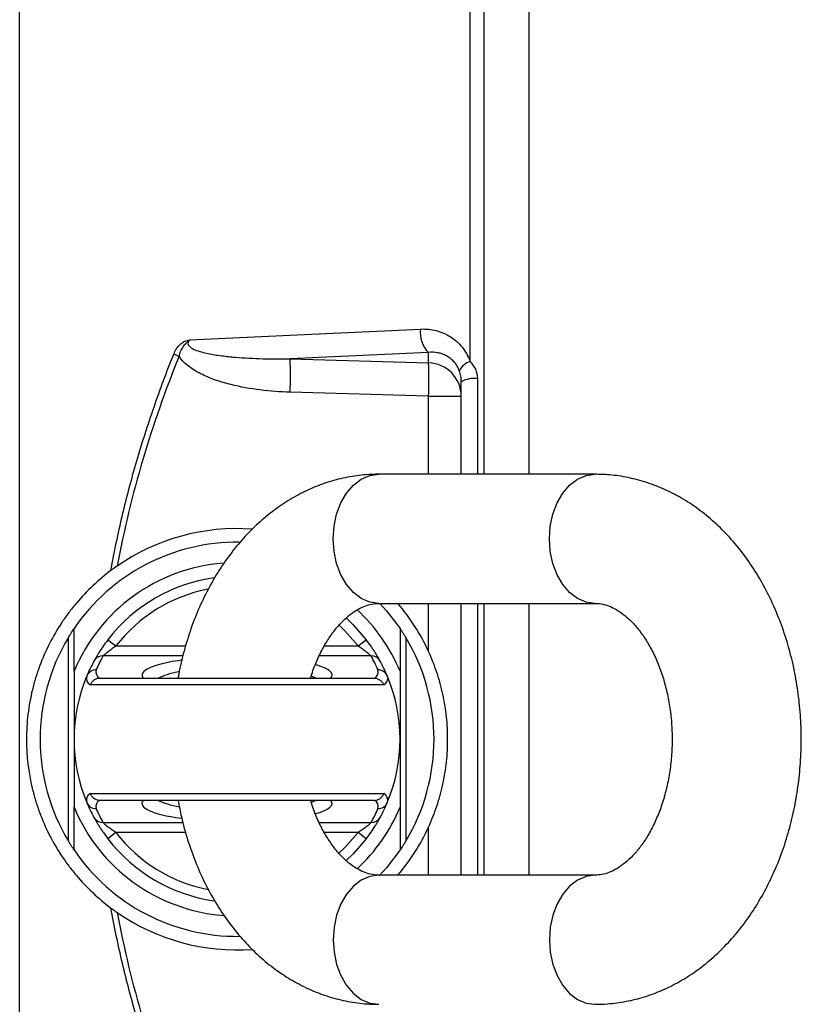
# Model space of a CAD drawing. Header units: millimetres. Extents: x 536 to 2684, y 1129 to 1841.
# Tile 4 of 10: x 1025 to 1140, y 1446 to 1590. Entities that reach past the tile are written whole.
import ezdxf

# ---------------------------------------------------------------- set-up
doc = ezdxf.new("R2010")
doc.units = ezdxf.units.MM

msp = doc.modelspace()

# ---------------------------------------------------------------- linework, layer by layer
at = {"color": 8, "linetype": 'Continuous', "lineweight": 25}
for p, q in [((1093.43, 1830.89), (1093.43, 1523.51)), ((1092.49, 1537.58), (1092.49, 1523.51)), ((1085.28, 1523.51), (1085.28, 1534.98)), ((1085.28, 1497.44), (1085.28, 1504.51)), ((1092.49, 1504.51), (1092.49, 1464.51)), ((1093.43, 1504.51), (1093.43, 1464.51)), ((1039.28, 1498.25), (1049.53, 1498.25)), ((1069.96, 1498.25), (1074.92, 1498.25)), ((1049.13, 1496.77), (1037.36, 1496.77)), ((1076.85, 1496.77), (1069.2, 1496.77)), ((1037.36, 1472.25), (1049.14, 1472.25)), ((1069.19, 1472.25), (1076.85, 1472.25)), ((1049.54, 1470.77), (1039.28, 1470.77)), ((1074.92, 1470.77), (1069.94, 1470.77)), ((1085.28, 1464.51), (1085.28, 1471.58))]:
    msp.add_line(p, q, dxfattribs=at)
at = {"color": 7, "linetype": 'Continuous', "lineweight": 25}
for p, q in [((1100.1, 1523.51), (1100.1, 1831.01)), ((1091.4, 1540.1), (1091.4, 1607.07)), ((1085.28, 1541.45), (1064.91, 1540.5)), ((1064.91, 1540.5), (1085.28, 1539.9)), ((1085.28, 1539.9), (1085.28, 1541.45)), ((1090.1, 1523.51), (1090.1, 1537.13)), ((1085.28, 1534.98), (1064.91, 1535.58)), ((1085.28, 1534.98), (1090.1, 1534.98)), ((1109.78, 1523.51), (1077.96, 1523.51)), ((1077.96, 1504.51), (1109.78, 1504.51)), ((1090.1, 1464.51), (1090.1, 1504.51)), ((1100.1, 1464.51), (1100.1, 1504.51)), ((1032.28, 1469.53), (1032.28, 1499.49)), ((1038.1, 1499.16), (1039.28, 1498.25)), ((1074.92, 1498.25), (1076.11, 1499.16)), ((1081.93, 1499.49), (1081.93, 1469.53)), ((1033.1, 1494.51), (1033.1, 1484.51)), ((1081.1, 1494.51), (1081.1, 1484.51)), ((1078.69, 1492.51), (1035.52, 1492.51)), ((1036.91, 1493.51), (1077.3, 1493.51)), ((1033.1, 1484.51), (1033.1, 1474.51)), ((1081.1, 1484.51), (1081.1, 1474.51)), ((1035.52, 1476.51), (1078.69, 1476.51)), ((1077.3, 1475.51), (1036.91, 1475.51)), ((1039.28, 1470.77), (1038.1, 1469.86)), ((1076.11, 1469.86), (1074.92, 1470.77)), ((1109.78, 1464.51), (1077.96, 1464.51))]:
    msp.add_line(p, q, dxfattribs=at)
at = {"color": 7, "linetype": 'Continuous', "lineweight": 25, "flags": 128}
for points in [[(1050.15, 1543.31), (1070.16, 1544.23), (1084.12, 1544.88)], [(1078.1, 1504.51), (1079.08, 1503.43), (1081.1, 1500.79)], [(1073.15, 1502.36), (1074.19, 1501.37), (1076.11, 1499.16)], [(1076.11, 1469.86), (1074.19, 1467.66), (1073.15, 1466.67)], [(1081.1, 1468.23), (1079.08, 1465.59), (1078.03, 1464.43)]]:
    msp.add_lwpolyline(points, dxfattribs=at)
at = {"color": 8, "linetype": 'Continuous', "lineweight": 25, "flags": 128}
for points in [[(1077.96, 1504.51), (1076.65, 1504.69), (1075.39, 1505.23), (1074.23, 1506.11), (1073.21, 1507.29), (1072.38, 1508.73), (1071.76, 1510.38), (1071.38, 1512.16), (1071.25, 1514.01), (1071.38, 1515.86), (1071.76, 1517.65), (1072.38, 1519.29), (1073.21, 1520.73), (1074.23, 1521.91), (1075.39, 1522.79), (1076.65, 1523.33), (1077.96, 1523.51), (1077.96, 1523.51)], [(1109.78, 1504.51), (1108.47, 1504.69), (1107.21, 1505.23), (1106.05, 1506.11), (1105.03, 1507.29), (1104.2, 1508.73), (1103.58, 1510.38), (1103.2, 1512.16), (1103.07, 1514.01), (1103.2, 1515.86), (1103.58, 1517.65), (1104.2, 1519.29), (1105.03, 1520.73), (1106.05, 1521.91), (1107.21, 1522.79), (1108.47, 1523.33), (1109.78, 1523.51)], [(1074.92, 1498.25), (1072.98, 1500.45), (1072.11, 1501.28)], [(1072.1, 1467.73), (1072.98, 1468.57), (1074.92, 1470.77)], [(1077.96, 1464.51), (1076.65, 1464.33), (1075.39, 1463.79), (1074.23, 1462.91), (1073.21, 1461.73), (1072.38, 1460.29), (1071.76, 1458.65), (1071.38, 1456.86), (1071.25, 1455.01), (1071.38, 1453.16), (1071.76, 1451.38), (1072.38, 1449.73), (1073.21, 1448.29), (1074.23, 1447.11), (1075.39, 1446.23), (1076.65, 1445.69), (1077.96, 1445.51)], [(1109.78, 1464.51), (1108.47, 1464.33), (1107.21, 1463.79), (1106.05, 1462.91), (1105.03, 1461.73), (1104.2, 1460.29), (1103.58, 1458.65), (1103.2, 1456.86), (1103.07, 1455.01), (1103.2, 1453.16), (1103.58, 1451.38), (1104.2, 1449.73), (1105.03, 1448.29), (1106.05, 1447.11), (1107.21, 1446.23), (1108.47, 1445.69), (1109.78, 1445.51)]]:
    msp.add_lwpolyline(points, dxfattribs=at)
at = {"color": 7, "linetype": 'Continuous', "lineweight": 25}
for centre, radius, start, end in [((1087.95, 1544.26), 3.88, 170.8957, 226.5507), ((1099.94, 1668.25), 137.35, 247.6829, 248.0322), ((1013.7, 1538.04), 51.27, 357.2492, 2.7508), ((1085.15, 1534.94), 4.96, 0.4215, 88.4553), ((1034.07, 1537.44), 51.27, 357.2492, 2.7508), ((1092.02, 1537.83), 2.35, 105.1247, 158.1611), ((1092, 1533.65), 3.96, 82.891, 118.5024), ((1057.1, 1484.51), 31, 85.9819, 124.6875), ((1057.1, 1484.51), 29, 89.3636, 145.8516), ((1057.1, 1484.51), 26, 94.5141, 157.3801), ((1057.1, 1484.51), 24, 98.0343, 142.3738), ((1057.1, 1484.51), 31, 24.6524, 40.1778), ((1057.1, 1484.51), 26, 22.6199, 47.1686), ((1057.1, 1484.51), 29, 148.8902, 211.1098), ((1057.1, 1484.51), 29, 328.8902, 31.1098), ((1037.32, 1495.31), 1.46, 88.4964, 151.0501), ((1057.1, 1485.98), 22.5, 151.339, 157.1539), ((1076.89, 1495.31), 1.46, 28.9499, 91.5036), ((1057.1, 1485.98), 22.5, 22.8461, 28.661), ((1057.1, 1484.51), 24, 151.339, 157.1539), ((1057.1, 1484.51), 24, 22.8461, 28.661), ((1057.1, 1484.51), 24, 157.1539, 202.8461), ((1036.06, 1493.5), 1.13, 162.7903, 240.9577), ((1036.34, 1493.25), 1.47, 88.7254, 156.827), ((1037.36, 1494.4), 1.04, 162.3254, 239.69), ((1076.85, 1494.4), 1.04, 300.31, 17.6746), ((1077.87, 1493.25), 1.47, 23.173, 91.2746), ((1078.15, 1493.5), 1.13, 299.0423, 17.2097), ((1057.1, 1484.51), 24, 337.1539, 22.8461), ((1036.06, 1475.53), 1.13, 119.0423, 197.2097), ((1078.15, 1475.53), 1.13, 342.7903, 60.9577), ((1036.34, 1475.77), 1.47, 203.173, 271.2746), ((1057.1, 1484.51), 24, 202.8461, 208.661), ((1037.36, 1474.62), 1.04, 120.31, 197.6746), ((1076.85, 1474.62), 1.04, 342.3254, 59.69), ((1077.87, 1475.77), 1.47, 268.7254, 336.827), ((1057.1, 1484.51), 24, 331.339, 337.1539), ((1057.1, 1484.51), 26, 202.6199, 265.5708), ((1057.1, 1483.04), 22.5, 202.8461, 208.661), ((1057.1, 1484.51), 26, 312.8133, 337.3801), ((1057.1, 1483.04), 22.5, 331.339, 337.1539), ((1037.32, 1473.71), 1.46, 208.9499, 271.5036), ((1076.89, 1473.71), 1.46, 268.4964, 331.0501), ((1057.1, 1484.51), 31, 319.8222, 335.3476), ((1057.1, 1484.51), 24, 217.6262, 261.8051), ((1057.1, 1484.51), 29, 214.1484, 270.6211), ((1057.1, 1484.51), 31, 235.3125, 274.154)]:
    msp.add_arc(centre, radius, start, end, dxfattribs=at)
at = {"color": 8, "linetype": 'Continuous', "lineweight": 25}
for start, end in [(101.185, 142.3738), (217.6262, 259.0649)]:
    msp.add_arc((1057.1, 1484.51), 22.5, start, end, dxfattribs=at)
for centre, major_axis, ratio, start_param, end_param in [((1057.1, 1493.94), (14, 0), 0.194444, 2.359494, 3.30038), ((1057.1, 1493.94), (14, 0), 0.194444, 6.124398, 6.873064), ((1057.1, 1492.47), (12.5, 0), 0.217778, 2.332936, 2.748801), ((1057.1, 1492.47), (12.5, 0), 0.217778, 0.392792, 0.505614), ((1057.1, 1475.08), (14, 0), 0.194444, 2.982805, 4.08236), ((1057.1, 1476.55), (12.5, 0), 0.217778, 3.534384, 3.966376), ((1057.1, 1476.55), (12.5, 0), 0.217778, 5.798226, 5.890394), ((1057.1, 1475.08), (14, 0), 0.194444, 5.695642, 6.441973)]:
    msp.add_ellipse(centre, major_axis=major_axis, ratio=ratio, start_param=start_param, end_param=end_param, dxfattribs=at)
at = {"color": 7, "linetype": 'Continuous', "lineweight": 25}
msp.add_ellipse((1057.1, 1493.94), major_axis=(14, 0), ratio=0.194444, start_param=2.198575, end_param=2.359494, dxfattribs=at)
for points, knots in [([(1025.1, 1373.94), (1025.1, 1389.19), (1025.1, 1404.88), (1025.1, 1436.78), (1025.1, 1452.99), (1025.1, 1485.53), (1025.1, 1501.86), (1025.1, 1534.25), (1025.1, 1550.31), (1025.1, 1581.77), (1025.1, 1597.17), (1025.1, 1626.96), (1025.1, 1641.34), (1025.1, 1668.73), (1025.1, 1681.74), (1025.1, 1706.07), (1025.1, 1717.4), (1025.1, 1727.75)], [0, 0, 0, 0, 0.125, 0.125, 0.25, 0.25, 0.375, 0.375, 0.5, 0.5, 0.625, 0.625, 0.75, 0.75, 0.875, 0.875, 1, 1, 1, 1]), ([(1084.12, 1544.88), (1084.9, 1544.91), (1085.66, 1544.84), (1086.78, 1544.55), (1087.14, 1544.43), (1087.85, 1544.13), (1088.18, 1543.95), (1088.83, 1543.54), (1089.14, 1543.31), (1089.72, 1542.79), (1089.99, 1542.5), (1090.48, 1541.89), (1090.7, 1541.57), (1091.1, 1540.87), (1091.27, 1540.49), (1091.4, 1540.1)], [0, 0, 0, 0, 0.25, 0.25, 0.375, 0.375, 0.5, 0.5, 0.625, 0.625, 0.75, 0.75, 0.875, 0.875, 1, 1, 1, 1]), ([(1047.79, 1541.19), (1047.89, 1541.46), (1048.02, 1541.71), (1048.33, 1542.19), (1048.51, 1542.41), (1048.92, 1542.79), (1049.15, 1542.96), (1049.51, 1543.13), (1049.64, 1543.18), (1049.89, 1543.25), (1050.03, 1543.28), (1050.15, 1543.31)], [0, 0, 0, 0, 0.25, 0.25, 0.5, 0.5, 0.75, 0.75, 0.875, 0.875, 1, 1, 1, 1]), ([(1048.56, 1540.87), (1048.62, 1541.12), (1048.69, 1541.36), (1048.89, 1541.82), (1049.01, 1542.04), (1049.29, 1542.44), (1049.46, 1542.63), (1049.7, 1542.89), (1049.79, 1542.98), (1049.96, 1543.15), (1050.06, 1543.23), (1050.15, 1543.31)], [0, 0, 0, 0, 0.25, 0.25, 0.5, 0.5, 0.75, 0.75, 0.875, 0.875, 1, 1, 1, 1]), ([(1050.15, 1543.31), (1050.09, 1543.25), (1050.04, 1543.18), (1049.94, 1543.04), (1049.9, 1542.95), (1049.87, 1542.78), (1049.87, 1542.69), (1049.93, 1542.52), (1049.98, 1542.45), (1050.15, 1542.25), (1050.29, 1542.15), (1050.59, 1541.97), (1050.74, 1541.9), (1051.21, 1541.7), (1051.53, 1541.6), (1052.18, 1541.41), (1052.51, 1541.34), (1053.5, 1541.13), (1054.17, 1541.03), (1055.5, 1540.86), (1056.17, 1540.79), (1058.19, 1540.62), (1059.53, 1540.55), (1062.22, 1540.48), (1063.56, 1540.48), (1064.91, 1540.5)], [0, 0, 0, 0, 0.015625, 0.015625, 0.03125, 0.03125, 0.046875, 0.046875, 0.0625, 0.0625, 0.09375, 0.09375, 0.125, 0.125, 0.1875, 0.1875, 0.25, 0.25, 0.375, 0.375, 0.5, 0.5, 0.75, 0.75, 1, 1, 1, 1]), ([(1038.54, 1509.34), (1039.03, 1512.07), (1039.59, 1514.78), (1040.86, 1520.17), (1041.57, 1522.84), (1043.12, 1528.15), (1043.97, 1530.79), (1045.78, 1536.02), (1046.75, 1538.62), (1047.79, 1541.19)], [0, 0, 0, 0, 0.25, 0.25, 0.5, 0.5, 0.75, 0.75, 1, 1, 1, 1]), ([(1064.91, 1535.58), (1063.43, 1535.62), (1061.97, 1535.73), (1059.06, 1536.09), (1057.61, 1536.34), (1055.47, 1536.88), (1054.76, 1537.09), (1053.37, 1537.57), (1052.68, 1537.85), (1051.69, 1538.33), (1051.36, 1538.5), (1050.72, 1538.87), (1050.41, 1539.08), (1049.82, 1539.52), (1049.53, 1539.76), (1049, 1540.28), (1048.76, 1540.56), (1048.56, 1540.87)], [0, 0, 0, 0, 0.25, 0.25, 0.5, 0.5, 0.625, 0.625, 0.75, 0.75, 0.8125, 0.8125, 0.875, 0.875, 0.9375, 0.9375, 1, 1, 1, 1]), ([(1089.83, 1538.71), (1089.74, 1538.96), (1089.63, 1539.2), (1089.36, 1539.65), (1089.22, 1539.85), (1088.89, 1540.22), (1088.72, 1540.38), (1088.34, 1540.68), (1088.15, 1540.81), (1087.74, 1541.03), (1087.54, 1541.13), (1087.1, 1541.28), (1086.88, 1541.34), (1086.21, 1541.47), (1085.75, 1541.49), (1085.28, 1541.45)], [0, 0, 0, 0, 0.125, 0.125, 0.25, 0.25, 0.375, 0.375, 0.5, 0.5, 0.625, 0.625, 0.75, 0.75, 1, 1, 1, 1]), ([(1091.4, 1540.1), (1091.56, 1539.94), (1091.7, 1539.76), (1091.96, 1539.38), (1092.08, 1539.18), (1092.27, 1538.75), (1092.35, 1538.53), (1092.46, 1538.06), (1092.49, 1537.82), (1092.49, 1537.58)], [0, 0, 0, 0, 0.25, 0.25, 0.5, 0.5, 0.75, 0.75, 1, 1, 1, 1]), ([(1090.1, 1537.13), (1090.1, 1537.4), (1090.08, 1537.67), (1089.99, 1538.2), (1089.92, 1538.47), (1089.83, 1538.71)], [0, 0, 0, 0, 0.5, 0.5, 1, 1, 1, 1]), ([(1077.96, 1523.51), (1077.34, 1523.5), (1075.8, 1523.46), (1073.35, 1523.12), (1070.65, 1522.45), (1068.03, 1521.47), (1065.49, 1520.2), (1063.05, 1518.64), (1060.73, 1516.81), (1058.54, 1514.71), (1056.51, 1512.35), (1054.66, 1509.76), (1052.99, 1506.95), (1051.53, 1503.96), (1050.28, 1500.8), (1049.27, 1497.5), (1048.66, 1495.06), (1048.45, 1493.71), (1048.42, 1493.51)], [0, 0, 0, 0, 0.043347, 0.107587, 0.171818, 0.236302, 0.301288, 0.366971, 0.43348, 0.500863, 0.569079, 0.638019, 0.707523, 0.777422, 0.847564, 0.917826, 0.988119, 1, 1, 1, 1]), ([(1109.78, 1445.51), (1110.41, 1445.52), (1111.95, 1445.56), (1114.4, 1445.9), (1117.09, 1446.58), (1119.72, 1447.55), (1122.26, 1448.82), (1124.7, 1450.38), (1127.02, 1452.21), (1129.2, 1454.32), (1131.23, 1456.67), (1133.09, 1459.26), (1134.76, 1462.07), (1136.22, 1465.06), (1137.47, 1468.22), (1138.49, 1471.51), (1139.27, 1474.91), (1139.82, 1478.39), (1140.12, 1481.91), (1140.18, 1485.45), (1139.99, 1488.99), (1139.56, 1492.5), (1138.88, 1495.95), (1137.96, 1499.32), (1136.81, 1502.57), (1135.42, 1505.69), (1133.8, 1508.63), (1131.97, 1511.39), (1129.93, 1513.92), (1127.71, 1516.19), (1125.33, 1518.19), (1122.8, 1519.89), (1120.17, 1521.27), (1117.46, 1522.33), (1114.7, 1523.06), (1112.13, 1523.45), (1110.49, 1523.49), (1109.78, 1523.51)], [0, 0, 0, 0, 0.018361, 0.045573, 0.072781, 0.100096, 0.127624, 0.155447, 0.18362, 0.212163, 0.241059, 0.270261, 0.299703, 0.329312, 0.359023, 0.388786, 0.418562, 0.448339, 0.478118, 0.507907, 0.537719, 0.567565, 0.597459, 0.627412, 0.657431, 0.687511, 0.717627, 0.747726, 0.77774, 0.80758, 0.837152, 0.866369, 0.895175, 0.923551, 0.951524, 0.979157, 1, 1, 1, 1]), ([(1038.54, 1509.34), (1036.69, 1507.96), (1034.99, 1506.37), (1033.06, 1504.09), (1032.69, 1503.62), (1031.97, 1502.67), (1031.63, 1502.18), (1030.64, 1500.7), (1030.04, 1499.67), (1028.95, 1497.53), (1028.46, 1496.43), (1027.82, 1494.71), (1027.63, 1494.13), (1027.27, 1492.97), (1027.11, 1492.38), (1026.69, 1490.61), (1026.47, 1489.42), (1026.25, 1487.6), (1026.2, 1487), (1026.12, 1485.77), (1026.11, 1485.16), (1026.1, 1482.08), (1026.39, 1479.66), (1027.1, 1476.7), (1027.26, 1476.11), (1027.61, 1474.94), (1027.81, 1474.36), (1028.44, 1472.65), (1028.92, 1471.54), (1030.01, 1469.4), (1030.61, 1468.37), (1031.61, 1466.86), (1031.96, 1466.37), (1032.68, 1465.41), (1033.05, 1464.95), (1034.96, 1462.69), (1036.66, 1461.09), (1038.54, 1459.68)], [0, 0, 0, 0, 0.125, 0.125, 0.15625, 0.15625, 0.1875, 0.1875, 0.25, 0.25, 0.3125, 0.3125, 0.34375, 0.34375, 0.375, 0.375, 0.4375, 0.4375, 0.46875, 0.46875, 0.5, 0.5, 0.625, 0.625, 0.65625, 0.65625, 0.6875, 0.6875, 0.75, 0.75, 0.8125, 0.8125, 0.84375, 0.84375, 0.875, 0.875, 1, 1, 1, 1]), ([(1067.92, 1493.51), (1067.93, 1493.52), (1068.13, 1494.28), (1068.67, 1495.66), (1069.54, 1497.6), (1070.54, 1499.3), (1071.6, 1500.77), (1072.7, 1501.99), (1073.81, 1502.95), (1074.9, 1503.67), (1075.95, 1504.16), (1076.97, 1504.46), (1077.63, 1504.49), (1077.96, 1504.51)], [0, 0, 0, 0, 0.000971, 0.096837, 0.192216, 0.28719, 0.382002, 0.476991, 0.57285, 0.670788, 0.772785, 0.88213, 1, 1, 1, 1]), ([(1109.78, 1504.51), (1109.92, 1504.51), (1110.41, 1504.5), (1111.22, 1504.35), (1112.29, 1503.96), (1113.35, 1503.36), (1114.46, 1502.53), (1115.58, 1501.43), (1116.7, 1500.05), (1117.75, 1498.42), (1118.69, 1496.58), (1119.52, 1494.55), (1120.19, 1492.34), (1120.7, 1490), (1121.03, 1487.57), (1121.17, 1485.09), (1121.12, 1482.59), (1120.87, 1480.13), (1120.45, 1477.74), (1119.84, 1475.47), (1119.09, 1473.35), (1118.2, 1471.43), (1117.21, 1469.72), (1116.15, 1468.25), (1115.05, 1467.04), (1113.94, 1466.07), (1112.85, 1465.35), (1111.8, 1464.86), (1110.78, 1464.56), (1110.12, 1464.53), (1109.78, 1464.51)], [0, 0, 0, 0, 0.017181, 0.062139, 0.101414, 0.137691, 0.172273, 0.208942, 0.244632, 0.279886, 0.315024, 0.350174, 0.385415, 0.420777, 0.456249, 0.491799, 0.527379, 0.562931, 0.59839, 0.63371, 0.668859, 0.703829, 0.738651, 0.773414, 0.808241, 0.843387, 0.879296, 0.916692, 0.956783, 1, 1, 1, 1]), ([(1032.28, 1499.49), (1032.37, 1499.65), (1032.46, 1499.79), (1032.63, 1500.07), (1032.72, 1500.21), (1032.88, 1500.46), (1032.96, 1500.57), (1033.07, 1500.74), (1033.1, 1500.79), (1033.1, 1500.79)], [0, 0, 0, 0, 0.25, 0.25, 0.5, 0.5, 0.75, 0.75, 1, 1, 1, 1]), ([(1081.1, 1500.79), (1081.1, 1500.79), (1081.11, 1500.78), (1081.14, 1500.73), (1081.17, 1500.7), (1081.22, 1500.61), (1081.26, 1500.56), (1081.33, 1500.46), (1081.37, 1500.4), (1081.49, 1500.21), (1081.57, 1500.07), (1081.75, 1499.79), (1081.84, 1499.65), (1081.93, 1499.49)], [0, 0, 0, 0, 0.125, 0.125, 0.25, 0.25, 0.375, 0.375, 0.5, 0.5, 0.75, 0.75, 1, 1, 1, 1]), ([(1038.1, 1499.16), (1037.85, 1498.84), (1037.61, 1498.52), (1037.17, 1497.88), (1036.96, 1497.56), (1036.68, 1497.12), (1036.6, 1496.98), (1036.44, 1496.72), (1036.37, 1496.59), (1036.24, 1496.38), (1036.19, 1496.28), (1036.1, 1496.12), (1036.07, 1496.06), (1036.05, 1496.02)], [0, 0, 0, 0, 0.25, 0.25, 0.5, 0.5, 0.625, 0.625, 0.75, 0.75, 0.875, 0.875, 1, 1, 1, 1]), ([(1037.36, 1496.77), (1037.39, 1496.8), (1037.42, 1496.83), (1037.53, 1496.92), (1037.59, 1496.98), (1037.79, 1497.15), (1037.95, 1497.29), (1038.31, 1497.56), (1038.49, 1497.7), (1038.88, 1497.98), (1039.08, 1498.12), (1039.28, 1498.25)], [0, 0, 0, 0, 0.125, 0.125, 0.25, 0.25, 0.5, 0.5, 0.75, 0.75, 1, 1, 1, 1]), ([(1074.92, 1498.25), (1075.13, 1498.12), (1075.33, 1497.98), (1075.71, 1497.71), (1075.9, 1497.56), (1076.25, 1497.29), (1076.42, 1497.15), (1076.62, 1496.98), (1076.68, 1496.92), (1076.78, 1496.83), (1076.82, 1496.8), (1076.85, 1496.77)], [0, 0, 0, 0, 0.25, 0.25, 0.5, 0.5, 0.75, 0.75, 0.875, 0.875, 1, 1, 1, 1]), ([(1078.16, 1496.02), (1078.14, 1496.06), (1078.11, 1496.12), (1078.02, 1496.28), (1077.96, 1496.38), (1077.84, 1496.6), (1077.77, 1496.72), (1077.61, 1496.98), (1077.52, 1497.12), (1077.34, 1497.42), (1077.24, 1497.57), (1077.03, 1497.88), (1076.93, 1498.04), (1076.59, 1498.52), (1076.36, 1498.84), (1076.11, 1499.16)], [0, 0, 0, 0, 0.125, 0.125, 0.25, 0.25, 0.375, 0.375, 0.5, 0.5, 0.625, 0.625, 0.75, 0.75, 1, 1, 1, 1]), ([(1085.28, 1471.58), (1085.75, 1472.6), (1086.16, 1473.64), (1086.86, 1475.74), (1087.15, 1476.81), (1087.51, 1478.43), (1087.61, 1478.98), (1087.79, 1480.08), (1087.87, 1480.63), (1088.05, 1482.3), (1088.1, 1483.4), (1088.1, 1485.62), (1088.05, 1486.72), (1087.87, 1488.38), (1087.79, 1488.94), (1087.61, 1490.04), (1087.51, 1490.59), (1087.15, 1492.21), (1086.86, 1493.28), (1086.16, 1495.38), (1085.75, 1496.42), (1085.28, 1497.44)], [0, 0, 0, 0, 0.125, 0.125, 0.25, 0.25, 0.3125, 0.3125, 0.375, 0.375, 0.5, 0.5, 0.625, 0.625, 0.6875, 0.6875, 0.75, 0.75, 0.875, 0.875, 1, 1, 1, 1]), ([(1036.83, 1493.51), (1036.69, 1493.5), (1036.55, 1493.47), (1036.28, 1493.37), (1036.15, 1493.3), (1035.92, 1493.13), (1035.81, 1493.02), (1035.64, 1492.78), (1035.57, 1492.65), (1035.52, 1492.51)], [0, 0, 0, 0, 0.25, 0.25, 0.5, 0.5, 0.75, 0.75, 1, 1, 1, 1]), ([(1077.37, 1493.51), (1077.52, 1493.5), (1077.66, 1493.47), (1077.93, 1493.37), (1078.06, 1493.3), (1078.29, 1493.13), (1078.39, 1493.02), (1078.57, 1492.78), (1078.64, 1492.65), (1078.69, 1492.51)], [0, 0, 0, 0, 0.25, 0.25, 0.5, 0.5, 0.75, 0.75, 1, 1, 1, 1]), ([(1036.83, 1475.51), (1036.69, 1475.52), (1036.55, 1475.55), (1036.28, 1475.65), (1036.15, 1475.72), (1035.92, 1475.9), (1035.81, 1476), (1035.64, 1476.24), (1035.57, 1476.37), (1035.52, 1476.51)], [0, 0, 0, 0, 0.25, 0.25, 0.5, 0.5, 0.75, 0.75, 1, 1, 1, 1]), ([(1077.37, 1475.51), (1077.52, 1475.52), (1077.66, 1475.55), (1077.93, 1475.65), (1078.06, 1475.72), (1078.29, 1475.9), (1078.39, 1476), (1078.57, 1476.24), (1078.64, 1476.37), (1078.69, 1476.51)], [0, 0, 0, 0, 0.25, 0.25, 0.5, 0.5, 0.75, 0.75, 1, 1, 1, 1]), ([(1048.43, 1475.51), (1048.58, 1474.7), (1048.94, 1472.73), (1049.79, 1469.71), (1050.94, 1466.45), (1052.33, 1463.34), (1053.95, 1460.39), (1055.78, 1457.63), (1057.82, 1455.11), (1060.04, 1452.83), (1062.42, 1450.83), (1064.94, 1449.14), (1067.58, 1447.75), (1070.29, 1446.69), (1073.05, 1445.96), (1075.62, 1445.57), (1077.26, 1445.53), (1077.96, 1445.51)], [0, 0, 0, 0, 0.0496191, 0.1203384, 0.1912123, 0.2622297, 0.3333313, 0.4043942, 0.4752551, 0.5457065, 0.6155236, 0.6845043, 0.7525127, 0.8195078, 0.8855507, 0.9507915, 1, 1, 1, 1]), ([(1077.96, 1464.51), (1077.83, 1464.51), (1077.34, 1464.53), (1076.53, 1464.67), (1075.46, 1465.06), (1074.4, 1465.66), (1073.29, 1466.49), (1072.16, 1467.59), (1071.05, 1468.98), (1070, 1470.6), (1069.06, 1472.44), (1068.36, 1474.09), (1068.05, 1475.17), (1067.95, 1475.51)], [0, 0, 0, 0, 0.046897, 0.169609, 0.276812, 0.375829, 0.470221, 0.57031, 0.667726, 0.763954, 0.859862, 0.955805, 1, 1, 1, 1]), ([(1036.05, 1473), (1036.07, 1472.96), (1036.1, 1472.9), (1036.19, 1472.74), (1036.24, 1472.64), (1036.37, 1472.42), (1036.44, 1472.3), (1036.6, 1472.04), (1036.69, 1471.9), (1036.87, 1471.6), (1036.97, 1471.45), (1037.17, 1471.14), (1037.28, 1470.98), (1037.62, 1470.5), (1037.85, 1470.18), (1038.1, 1469.86)], [0, 0, 0, 0, 0.125, 0.125, 0.25, 0.25, 0.375, 0.375, 0.5, 0.5, 0.625, 0.625, 0.75, 0.75, 1, 1, 1, 1]), ([(1039.28, 1470.77), (1039.08, 1470.91), (1038.88, 1471.04), (1038.5, 1471.32), (1038.31, 1471.46), (1037.96, 1471.73), (1037.79, 1471.87), (1037.59, 1472.04), (1037.53, 1472.1), (1037.42, 1472.19), (1037.39, 1472.22), (1037.36, 1472.25)], [0, 0, 0, 0, 0.25, 0.25, 0.5, 0.5, 0.75, 0.75, 0.875, 0.875, 1, 1, 1, 1]), ([(1076.85, 1472.25), (1076.82, 1472.22), (1076.78, 1472.19), (1076.68, 1472.1), (1076.62, 1472.04), (1076.42, 1471.87), (1076.25, 1471.73), (1075.9, 1471.46), (1075.71, 1471.32), (1075.33, 1471.04), (1075.13, 1470.91), (1074.92, 1470.77)], [0, 0, 0, 0, 0.125, 0.125, 0.25, 0.25, 0.5, 0.5, 0.75, 0.75, 1, 1, 1, 1]), ([(1076.11, 1469.86), (1076.36, 1470.18), (1076.6, 1470.5), (1077.04, 1471.14), (1077.25, 1471.46), (1077.53, 1471.9), (1077.61, 1472.04), (1077.77, 1472.31), (1077.84, 1472.43), (1077.97, 1472.65), (1078.02, 1472.74), (1078.11, 1472.9), (1078.14, 1472.96), (1078.16, 1473)], [0, 0, 0, 0, 0.25, 0.25, 0.5, 0.5, 0.625, 0.625, 0.75, 0.75, 0.875, 0.875, 1, 1, 1, 1]), ([(1033.1, 1468.23), (1033.1, 1468.23), (1033.1, 1468.24), (1033.06, 1468.29), (1033.04, 1468.33), (1032.99, 1468.41), (1032.95, 1468.46), (1032.88, 1468.57), (1032.84, 1468.62), (1032.72, 1468.81), (1032.63, 1468.95), (1032.46, 1469.23), (1032.37, 1469.38), (1032.28, 1469.53)], [0, 0, 0, 0, 0.125, 0.125, 0.25, 0.25, 0.375, 0.375, 0.5, 0.5, 0.75, 0.75, 1, 1, 1, 1]), ([(1081.93, 1469.53), (1081.84, 1469.38), (1081.75, 1469.23), (1081.58, 1468.95), (1081.49, 1468.81), (1081.33, 1468.57), (1081.25, 1468.45), (1081.14, 1468.28), (1081.1, 1468.23), (1081.1, 1468.23)], [0, 0, 0, 0, 0.25, 0.25, 0.5, 0.5, 0.75, 0.75, 1, 1, 1, 1]), ([(1047.79, 1427.83), (1046.75, 1430.41), (1045.78, 1433), (1043.97, 1438.23), (1043.12, 1440.86), (1041.57, 1446.18), (1040.86, 1448.86), (1039.59, 1454.25), (1039.03, 1456.96), (1038.54, 1459.68)], [0, 0, 0, 0, 0.25, 0.25, 0.5, 0.5, 0.75, 0.75, 1, 1, 1, 1])]:
    msp.add_open_spline(points, degree=3, knots=knots, dxfattribs=at)
for points in [[(1048.56, 1540.87), (1044.53, 1530.88), (1041.42, 1520.61), (1039.46, 1510)], [(1039.46, 1510), (1039.14, 1509.78), (1038.84, 1509.56), (1038.54, 1509.34)], [(1033.1, 1494.51), (1033.1, 1496.7), (1033.1, 1498.77), (1033.1, 1500.79)], [(1081.1, 1500.79), (1081.1, 1498.76), (1081.1, 1496.68), (1081.1, 1494.51)], [(1036.83, 1493.51), (1036.86, 1493.51), (1036.89, 1493.51), (1036.91, 1493.51)], [(1077.3, 1493.51), (1077.32, 1493.51), (1077.35, 1493.51), (1077.37, 1493.51)], [(1036.91, 1475.51), (1036.89, 1475.51), (1036.86, 1475.51), (1036.83, 1475.51)], [(1077.37, 1475.51), (1077.35, 1475.51), (1077.32, 1475.51), (1077.3, 1475.51)], [(1033.1, 1468.23), (1033.1, 1470.26), (1033.1, 1472.34), (1033.1, 1474.51)], [(1081.1, 1474.51), (1081.1, 1472.33), (1081.1, 1470.25), (1081.1, 1468.23)], [(1038.54, 1459.68), (1038.84, 1459.46), (1039.14, 1459.24), (1039.46, 1459.02)], [(1039.46, 1459.02), (1041.42, 1448.41), (1044.53, 1438.15), (1048.56, 1428.15)]]:
    msp.add_open_spline(points, degree=3, dxfattribs=at)

doc.saveas('drawing.dxf')
